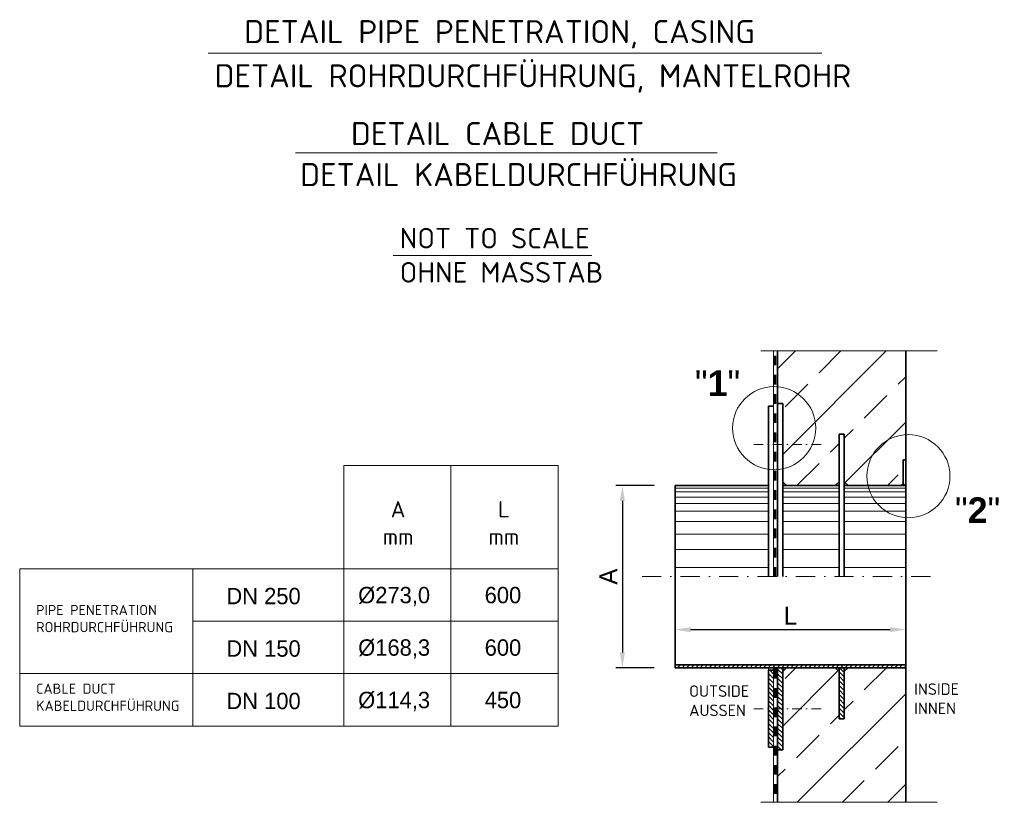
# Model space of a CAD drawing. Header units: millimetres. Extents: x -61498 to 746175, y -1322 to 24596.
# Tile 11 of 37: x 11375 to 15219, y 16709 to 19764. Entities that reach past the tile are written whole.
import ezdxf

# ---------------------------------------------------------------- set-up
doc = ezdxf.new("R2010")
doc.units = ezdxf.units.MM
for name, pattern in [('STRICHPUNKT2', [0.5, 0.25, -0.125, 0, -0.125]), ('VERDECKT2', [0.1875, 0.125, -0.0625]), ('WJF-UNSICHTBAR', [0.25, 0.125, -0.125])]:
    doc.linetypes.add(name, pattern=pattern)
for name, color, linetype, lineweight in [('P------T7', 7, 'Continuous', 18), ('P-BSWANF', 7, 'Continuous', 18), ('P-ES-MD', 1, 'VERDECKT2', 18), ('P-MS250', 190, 'Continuous', 35), ('PDSMD', 7, 'Continuous', 18)]:
    doc.layers.add(name, color=color, linetype=linetype, lineweight=lineweight)
doc.dimstyles.new('Kopie von ISO-25', dxfattribs={"dimscale": 20, "dimtxt": 2.5, "dimasz": 3, "dimexe": 1.25, "dimexo": 0.625, "dimgap": 1, "dimtad": 1, "dimtxsty": 'Standard', "dimcen": 2.5, "dimadec": 0, "dimazin": 0, "dimtfac": 1, "dimtmove": 0, "dimatfit": 1, "dimfxl": 0, "dimarcsym": 0})

# ---------------------------------------------------------------- blocks, each defined once
blk = doc.blocks.new('*D24')
at = {"layer": 'DEFPOINTS', "color": 0, "ltscale": 50, "transparency": 16777216}
for p in [(14833.7, 17382.7), (13933.7, 17234), (14833.7, 17245.2)]:
    blk.add_point(p, dxfattribs=at)
at = {"layer": 'PDSMD', "color": 0, "lineweight": -2, "ltscale": 50, "transparency": 16777216}
for p, q in [((13933.7, 17246.5), (13933.7, 17407.7)), ((13993.7, 17382.7), (14773.7, 17382.7)), ((14833.7, 17257.7), (14833.7, 17407.7))]:
    blk.add_line(p, q, dxfattribs=at)
at = {"layer": 'PDSMD', "color": 0, "ltscale": 50, "transparency": 16777216}
for points in [[(13993.7, 17392.7), (13993.7, 17372.7), (13933.7, 17382.7)], [(14773.7, 17392.7), (14773.7, 17372.7), (14833.7, 17382.7)]]:
    blk.add_solid(points, dxfattribs=at)
at = {"layer": 'PDSMD', "color": 0, "ltscale": 50, "transparency": 16777216, "insert": (14383.7, 17437.7), "char_height": 70, "attachment_point": 5}
blk.add_mtext('L', dxfattribs=at)
blk = doc.blocks.new('*D25')
at = {"layer": 'DEFPOINTS', "color": 0, "ltscale": 50, "transparency": 16777216}
for p in [(13864.2, 17945.2), (13727.7, 17234), (13864.2, 17234)]:
    blk.add_point(p, dxfattribs=at)
at = {"layer": 'PDSMD', "color": 0, "lineweight": -2, "ltscale": 50, "transparency": 16777216}
for p, q in [((13851.7, 17945.2), (13702.7, 17945.2)), ((13727.7, 17885.2), (13727.7, 17294)), ((13851.7, 17234), (13702.7, 17234))]:
    blk.add_line(p, q, dxfattribs=at)
at = {"layer": 'PDSMD', "color": 0, "ltscale": 50, "transparency": 16777216}
for points in [[(13717.7, 17885.2), (13737.7, 17885.2), (13727.7, 17945.2)], [(13717.7, 17294), (13737.7, 17294), (13727.7, 17234)]]:
    blk.add_solid(points, dxfattribs=at)
at = {"layer": 'PDSMD', "color": 0, "ltscale": 50, "transparency": 16777216, "insert": (13672.7, 17589.6), "char_height": 70, "attachment_point": 5, "rotation": 90}
blk.add_mtext('A', dxfattribs=at)

msp = doc.modelspace()

# ---------------------------------------------------------------- hatches: boundary and pattern name
at = {"layer": 'P-BSWANF', "lineweight": 5}
h = msp.add_hatch(dxfattribs=at)
h.set_pattern_fill('ANSI33', scale=1000, style=0)
h.set_pattern_definition([(45, (14583.73, 17589.56), (-176.78, 176.78), []), (45, (14760.5, 17589.56), (-176.777, 176.777), [125, -62.5])])
h.paths.add_polyline_path([(14833.73229, 18470.52139), (14333.73229, 18470.52139), (14333.73229, 18331.05398, -0.3900427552), (14482.51568, 18169.3429, -0.3545600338), (14353.73229, 18010.56348), (14353.73229, 17960.0113), (14368.58209, 17945.1629), (14558.88249, 17945.1629), (14573.73229, 17960.0113), (14573.73229, 18145.1629), (14593.73229, 18145.1629), (14593.73229, 17960.0113), (14608.58209, 17945.1629), (14686.2697, 17945.1629, -0.0570188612), (14682.07643, 17981.81429, -0.3951644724), (14833.73229, 18143.73933)])
h.paths.add_polyline_path([(14333.73229, 18331.05398), (14333.73229, 18265.1629), (14353.73229, 18265.1629), (14353.73229, 18105.1629), (14469.28444, 18105.1629, 0.1020065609), (14482.51568, 18169.3429, 0.3900427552)], flags=17)
h.paths.add_polyline_path([(14469.28444, 18105.1629), (14353.73229, 18105.1629), (14353.73229, 18010.56348, 0.2437380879)], flags=17)
h.paths.add_polyline_path([(14823.73229, 18045.1629), (14833.73229, 18045.1629), (14833.73229, 18143.73933, 0.3951644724), (14682.07643, 17981.81429, 0.0570188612), (14686.2697, 17945.1629), (14815.24669, 17945.1629), (14823.73229, 17953.6477)], flags=17)
h.paths.add_polyline_path([(14833.73229, 17233.9629), (14608.58209, 17233.9629), (14593.73229, 17219.1145), (14593.73229, 17033.9629), (14573.73229, 17033.9629), (14573.73229, 17219.1145), (14558.88249, 17233.9629), (14368.58209, 17233.9629), (14353.73229, 17219.1145), (14353.73229, 16913.9629), (14333.73229, 16913.9629), (14333.73229, 16708.6044), (14833.73229, 16708.6044)])
at = {"layer": 'PDSMD', "ltscale": 50}
h = msp.add_hatch(color=7, dxfattribs=at)
h.paths.add_polyline_path([(14368.58209, 17945.1629), (14353.73229, 17960.0113), (14353.73229, 17945.1629)])
h.paths.add_polyline_path([(14573.73229, 17945.1629), (14573.73229, 17960.0113), (14558.88249, 17945.1629)])
h.paths.add_polyline_path([(14608.58209, 17945.1629), (14593.73229, 17960.0113), (14593.73229, 17945.1629)])
h.paths.add_polyline_path([(14823.73229, 17953.6477), (14815.24669, 17945.1629), (14823.73229, 17945.1629)])
h.paths.add_polyline_path([(14825.24669, 17945.1629), (14833.73229, 17945.1629), (14833.73229, 17953.6477)])
h = msp.add_hatch(dxfattribs=at)
h.set_pattern_fill('ANSI31', scale=100, style=0)
h.set_pattern_definition([(45, (7822.381, 16646.336), (-8.838835, 8.838835), [])])
h.paths.add_polyline_path([(13933.73229, 17245.1629), (13933.73229, 17233.9629), (14833.73229, 17233.9629), (14833.73229, 17245.1629)])
h = msp.add_hatch(dxfattribs=at)
h.set_pattern_fill('ANSI31', scale=100, angle=90, style=0)
h.set_pattern_definition([(135, (8109.847, 16646.336), (-8.838835, -8.838835), [])])
h.paths.add_polyline_path([(14573.73229, 17033.9629), (14593.73229, 17033.9629), (14593.73229, 17233.9629), (14573.73229, 17233.9629)])
h.paths.add_polyline_path([(14333.73229, 16913.9629), (14353.73229, 16913.9629), (14353.73229, 17073.9629), (14333.73229, 17073.9629)])
h.paths.add_polyline_path([(14317.73229, 17073.9629), (14297.73229, 17073.9629), (14297.73229, 16923.9629), (14317.73229, 16923.9629)])
h.paths.add_polyline_path([(14317.73229, 17178.48266, -0.0213839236), (14297.73229, 17181.76279), (14297.73229, 17073.9629), (14317.73229, 17073.9629)])
h.paths.add_polyline_path([(14353.73229, 17176.90775, -0.0211027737), (14333.73229, 17177.10456), (14333.73229, 17073.9629), (14353.73229, 17073.9629)])
h.paths.add_polyline_path([(14353.73229, 17233.9629), (14333.73229, 17233.9629), (14333.73229, 17177.10456, 0.0211027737), (14353.73229, 17176.90775)])
h.paths.add_polyline_path([(14297.73229, 17181.76279, 0.0213839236), (14317.73229, 17178.48266), (14317.73229, 17223.9629), (14297.73229, 17223.9629)])
h = msp.add_hatch(color=7, dxfattribs=at)
h.paths.add_polyline_path([(14333.73229, 17233.9629), (14318.88249, 17233.9629), (14333.73229, 17219.1145)])
h.paths.add_polyline_path([(14368.58209, 17233.9629), (14353.73229, 17233.9629), (14353.73229, 17219.1145)])
h.paths.add_polyline_path([(14573.73229, 17219.1145), (14573.73229, 17233.9629), (14558.88249, 17233.9629)])
h.paths.add_polyline_path([(14608.58209, 17233.9629), (14593.73229, 17233.9629), (14593.73229, 17219.1145)])

# ---------------------------------------------------------------- linework, layer by layer
at = {"layer": 'PDSMD', "color": 7, "linetype": 'Continuous', "lineweight": 18}
for p, q in [((12110.2146, 19633.741), (14506.42561, 19633.741)), ((12450.76762, 19244.34571), (14097.8461, 19244.34571)), ((12832.42059, 18843.25604), (13608.29863, 18843.25604))]:
    msp.add_line(p, q, dxfattribs=at)
at = {"layer": 'PDSMD', "color": 7, "lineweight": 13, "ltscale": 50}
for p, q in [((14267.93855, 18470.52139), (14957.23662, 18470.52139)), ((14267.93855, 16708.6044), (14957.23662, 16708.6044))]:
    msp.add_line(p, q, dxfattribs=at)
at = {"layer": 'PDSMD', "color": 7}
for p, q in [((14317.73229, 18469.60469), (14317.73229, 17589.5629)), ((12639.66952, 18023.33524), (12639.66952, 17006.16916)), ((12639.66952, 18023.33524), (13476.91031, 18023.33524)), ((13058.28992, 17006.16916), (13058.28992, 18023.33524)), ((13476.91031, 17006.16916), (13476.91031, 18023.33524)), ((11374.58009, 17620.56916), (13476.91031, 17620.56916)), ((11374.58009, 17620.56916), (11374.58009, 17006.16916)), ((12050.99362, 17620.56916), (12050.99362, 17006.16916)), ((12050.99362, 17415.76916), (13476.91031, 17415.76916)), ((14317.73229, 16709.52111), (14317.73229, 17233.9629)), ((11374.58009, 17210.96916), (13476.91031, 17210.96916)), ((11374.58009, 17006.16916), (13476.91031, 17006.16916))]:
    msp.add_line(p, q, dxfattribs=at)
at = {"layer": 'PDSMD', "color": 7, "linetype": 'WJF-UNSICHTBAR', "lineweight": 53, "ltscale": 300}
for p, q in [((14323.73229, 17589.5629), (14323.73229, 18469.60469)), ((14323.73229, 17229.11355), (14323.73229, 16709.52111))]:
    msp.add_line(p, q, dxfattribs=at)
at = {"layer": 'PDSMD', "color": 7, "lineweight": 35}
for p, q in [((14333.73229, 18469.60469), (14333.73229, 17589.5629)), ((14833.73229, 18469.60469), (14833.73229, 16708.6044)), ((14297.73229, 18255.1629), (14297.73229, 17589.5629)), ((14823.73229, 18045.1629), (14823.73229, 17945.1629)), ((14297.73229, 16923.9629), (14297.73229, 17223.9629)), ((14333.73229, 17029.5629), (14333.73229, 17233.9629)), ((14333.73229, 16709.52111), (14333.73229, 17233.9629))]:
    msp.add_line(p, q, dxfattribs=at)
at = {"layer": 'PDSMD', "color": 7, "lineweight": 35, "ltscale": 50}
for p, q in [((14333.73229, 18265.1629), (14353.73229, 18265.1629)), ((14353.73229, 18265.1629), (14353.73229, 17589.5629)), ((14297.73229, 18255.1629), (14317.73229, 18255.1629)), ((14573.73229, 18145.1629), (14573.73229, 17589.5629)), ((14573.73229, 18145.1629), (14593.73229, 18145.1629)), ((14593.73229, 18145.1629), (14593.73229, 17589.5629)), ((14823.73229, 18045.1629), (14833.73229, 18045.1629)), ((14297.73229, 17945.1629), (13933.73229, 17945.1629)), ((13933.73229, 17945.1629), (13933.73229, 17233.9629)), ((14573.73229, 17945.1629), (14353.73229, 17945.1629)), ((14593.73229, 17945.1629), (14833.73229, 17945.1629)), ((13933.73229, 17245.1629), (14833.73229, 17245.1629)), ((13933.73229, 17233.9629), (14833.73229, 17233.9629)), ((14297.73229, 17223.9629), (14317.73229, 17223.9629)), ((14353.73229, 16913.9629), (14353.73229, 17233.9629)), ((14573.73229, 17033.9629), (14573.73229, 17233.9629)), ((14593.73229, 17033.9629), (14593.73229, 17233.9629)), ((14573.73229, 17033.9629), (14593.73229, 17033.9629)), ((14297.73229, 16923.9629), (14317.73229, 16923.9629)), ((14333.73229, 16913.9629), (14353.73229, 16913.9629))]:
    msp.add_line(p, q, dxfattribs=at)
at = {"layer": 'PDSMD', "color": 7, "linetype": 'STRICHPUNKT2', "ltscale": 150}
for p, q in [((14240.4255, 18105.1629), (14505.39507, 18105.1629)), ((14240.4255, 17073.9629), (14505.39507, 17073.9629))]:
    msp.add_line(p, q, dxfattribs=at)
at = {"layer": 'PDSMD', "color": 7, "ltscale": 50}
for p, q in [((14353.73229, 17960.0113), (14368.58209, 17945.1629)), ((14573.73229, 17960.0113), (14558.88249, 17945.1629)), ((14593.73229, 17960.0113), (14608.58209, 17945.1629)), ((14823.73229, 17953.6477), (14815.24669, 17945.1629)), ((14833.73229, 17953.6477), (14825.24669, 17945.1629)), ((14297.73229, 17935.1629), (13933.73229, 17935.1629)), ((14297.73229, 17920.1629), (13933.73229, 17920.1629)), ((14573.73229, 17935.1629), (14353.73229, 17935.1629)), ((14573.73229, 17920.1629), (14353.73229, 17920.1629)), ((14593.73229, 17935.1629), (14833.73229, 17935.1629)), ((14593.73229, 17920.1629), (14833.73229, 17920.1629)), ((14297.73229, 17900.1629), (13933.73229, 17900.1629)), ((14573.73229, 17900.1629), (14353.73229, 17900.1629)), ((14593.73229, 17900.1629), (14833.73229, 17900.1629)), ((14297.73229, 17875.1629), (13933.73229, 17875.1629)), ((14297.73229, 17845.1629), (13933.73229, 17845.1629)), ((14573.73229, 17875.1629), (14353.73229, 17875.1629)), ((14573.73229, 17845.1629), (14353.73229, 17845.1629)), ((14593.73229, 17875.1629), (14833.73229, 17875.1629)), ((14593.73229, 17845.1629), (14833.73229, 17845.1629)), ((14297.73229, 17805.1629), (13933.73229, 17805.1629)), ((14573.73229, 17805.1629), (14353.73229, 17805.1629)), ((14593.73229, 17805.1629), (14833.73229, 17805.1629)), ((14297.73229, 17755.1629), (13933.73229, 17755.1629)), ((14573.73229, 17755.1629), (14353.73229, 17755.1629)), ((14593.73229, 17755.1629), (14833.73229, 17755.1629)), ((14297.73229, 17695.1629), (13933.73229, 17695.1629)), ((14573.73229, 17695.1629), (14353.73229, 17695.1629)), ((14593.73229, 17695.1629), (14833.73229, 17695.1629)), ((14297.73229, 17625.1629), (13933.73229, 17625.1629)), ((14573.73229, 17625.1629), (14353.73229, 17625.1629)), ((14593.73229, 17625.1629), (14833.73229, 17625.1629)), ((14333.73229, 17219.1145), (14318.88249, 17233.9629)), ((14353.73229, 17219.1145), (14368.58209, 17233.9629)), ((14573.73229, 17219.1145), (14558.88249, 17233.9629)), ((14593.73229, 17219.1145), (14608.58209, 17233.9629))]:
    msp.add_line(p, q, dxfattribs=at)
at = {"layer": 'PDSMD', "color": 7, "linetype": 'STRICHPUNKT2', "ltscale": 300}
msp.add_line((13804.73279, 17589.5629), (14935.46029, 17589.5629), dxfattribs=at)
at = {"layer": 'PDSMD', "color": 7, "lineweight": 18}
msp.add_line((14297.73229, 17223.9629), (14297.73229, 17233.9629), dxfattribs=at)
at = {"layer": 'PDSMD', "color": 7}
for centre in [(14320.24296, 18169.3429), (14844.34915, 17981.81429)]:
    msp.add_circle(centre, 162.27273, dxfattribs=at)

# ---------------------------------------------------------------- texts
at = {"layer": 'P------T7', "color": 7, "linetype": 'Continuous', "lineweight": 25, "char_height": 100, "attachment_point": 7}
for s, insert in [('{\\fArial|b0|i0|c0|p34;\\C256;"\\fArial|b1|i0|c0|p34;1\\fArial|b0|i0|c0|p34;"}', (14010.83733, 18294.46263)), ('{\\fArial|b0|i0|c0|p34;\\C256;"\\fArial|b1|i0|c0|p34;2\\fArial|b0|i0|c0|p34;"}', (15026.17697, 17799.03383))]:
    msp.add_mtext(s, dxfattribs=dict(at, insert=insert))
at = {"layer": 'P-ES-MD', "color": 7, "linetype": 'Continuous', "ltscale": 300, "char_height": 90, "width": 3398.8317325, "attachment_point": 1}
for s, insert in [('{\\fISOCPEUR|b0|i0|c0|p34;\\C0;DETAIL\\C7; CABLE DUCT}', (12668.06738, 19364.24736)), ('{\\fISOCPEUR|b0|i0|c0|p34;\\C0;DETAIL\\C7; KABELDURCHFÜHRUNG}', (12469.61454, 19204.15303))]:
    msp.add_mtext(s, dxfattribs=dict(at, insert=insert))
at = {"layer": 'P-MS250', "color": 7, "char_height": 90, "attachment_point": 1}
for s, insert, width in [('{\\fISOCPEUR|b0|i0|c0|p34;\\C0;DETAIL\\C7; PIPE PENETRATION, CASING}', (12251.25536, 19762.28735), 3271.3149778), ('{\\fISOCPEUR|b0|i0|c0|p34;\\C0;DETAIL\\C7; ROHRDURCHFÜHRUNG, MANTELROHR}', (12135.39497, 19589.79711), 2386.5256313)]:
    msp.add_mtext(s, dxfattribs=dict(at, insert=insert, width=width))
at = {"layer": 'PDSMD', "color": 7}
for s, p in [('DN 250', (12181.55479, 17481.83286)), ('%%C273,0', (12696.13041, 17485.61569)), ('600', (13189.98867, 17485.61569)), ('DN 150', (12181.55479, 17277.03286)), ('%%C168,3', (12696.13041, 17280.81569)), ('600', (13189.98867, 17280.81569)), ('DN 100', (12181.55479, 17072.23286)), ('%%C114,3', (12696.13041, 17076.01569)), ('450', (13189.98867, 17076.01569))]:
    msp.add_text(s, height=64, dxfattribs=at).set_placement(p)
at = {"layer": 'PDSMD', "color": 7, "insert": (12858.23398, 18950.94505), "char_height": 80, "width": 950.2813898, "attachment_point": 1}
msp.add_mtext('{\\fISOCPEUR|b0|i0|c0|p34;NOT TO SCALE  OHNE MASSTAB}', dxfattribs=at)
at = {"layer": 'PDSMD', "color": 7, "char_height": 64, "attachment_point": 5}
for s, insert in [('{\\fISOCPEUR|b0|i0|c0|p34;A\\Pmm}', (12851.90767, 17799.29516)), ('{\\fISOCPEUR|b0|i0|c0|p34;L\\Pmm}', (13265.07053, 17799.29516))]:
    msp.add_mtext(s, dxfattribs=dict(at, insert=insert))
at = {"layer": 'PDSMD', "color": 7, "lineweight": 13, "attachment_point": 1}
for s, insert, char_height, width in [('{\\fISOCPEUR|b0|i0|c0|p34;PIPE PENETRATION\\PROHRDURCHFÜHRUNG}', (11438.62507, 17479.28814), 40, 573.6139944), ('{\\fISOCPEUR|b0|i0|c0|p34;CABLE DUCT\\PKABELDURCHFÜHRUNG}', (11438.62507, 17172.16933), 40, 573.6139944), ('{\\fISOCPEUR|b0|i0|c0|p34;OUTSIDE\\PAUSSEN}', (13988.34286, 17165.17743), 45, 265.1168), ('{\\fISOCPEUR|b0|i0|c0|p34;INSIDE\\PINNEN}', (14867.1418, 17172.94932), 45, 265.1168)]:
    msp.add_mtext(s, dxfattribs=dict(at, insert=insert, char_height=char_height, width=width))

# ---------------------------------------------------------------- dimensions: what is measured, and where the dimension line sits
at = {"layer": 'PDSMD', "color": 7, "ltscale": 50}
dim = msp.add_linear_dim(base=(13727.67112, 17233.9629), p1=(13864.16526, 17945.1629), p2=(13864.16526, 17233.9629), angle=90, text='A', dimstyle='Kopie von ISO-25', override={"dimtxt": 3.5}, dxfattribs=at)
dim.commit()
dim.dimension.update_dxf_attribs({"geometry": '*D25', "text_midpoint": (13672.67112, 17589.5629)})
dim = msp.add_linear_dim(base=(14833.73229, 17382.72555), p1=(13933.73229, 17233.9629), p2=(14833.73229, 17245.1629), text='L', dimstyle='Kopie von ISO-25', override={"dimscale": 20, "dimtxt": 3.5}, dxfattribs=at)
dim.commit()
dim.dimension.update_dxf_attribs({"geometry": '*D24', "text_midpoint": (14383.73229, 17437.72555)})

doc.saveas('drawing.dxf')
